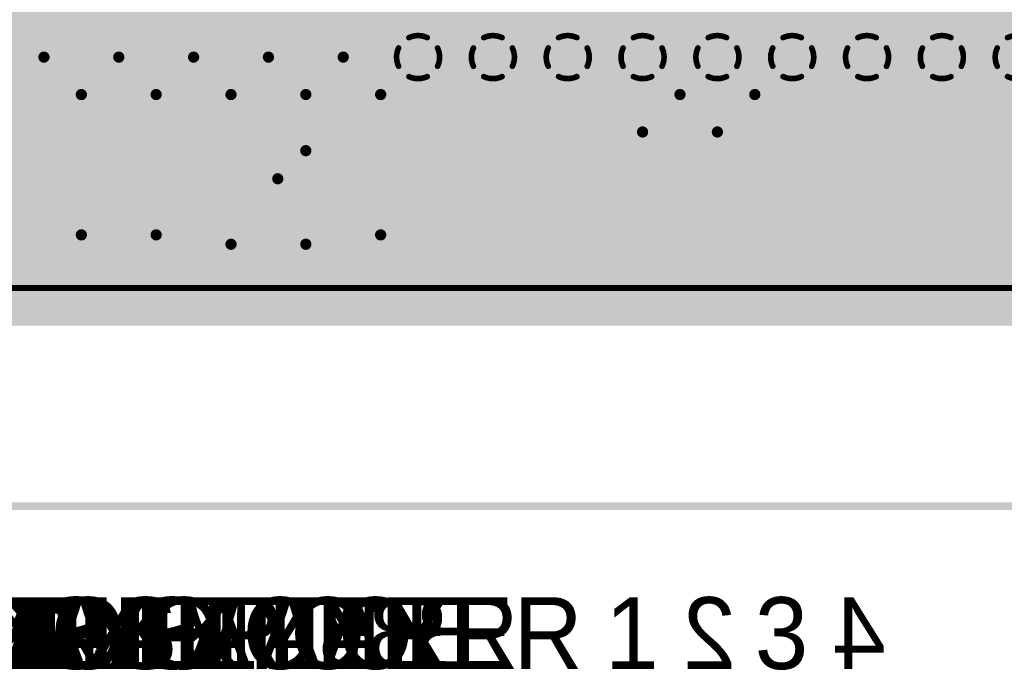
# Model space of a CAD drawing. Extents: x 90 to 214, y 61 to 300.
# Tile 16 of 62: x 133 to 166, y 62 to 84. Entities that reach past the tile are written whole.
import ezdxf

# ---------------------------------------------------------------- set-up
doc = ezdxf.new("R2010")
doc.units = 0
for name, color, linetype in [('Board', 3, 'CONTINUOUS'), ('Bot_Mask', 5, 'CONTINUOUS'), ('Bot_Silk', 7, 'CONTINUOUS'), ('Bottom', 2, 'CONTINUOUS'), ('GND', 12, 'CONTINUOUS'), ('PWR', 14, 'CONTINUOUS'), ('Top', 1, 'CONTINUOUS'), ('Top_Mask', 4, 'CONTINUOUS'), ('Top_Silk', 6, 'CONTINUOUS')]:
    doc.layers.add(name, color=color, linetype=linetype)

# ---------------------------------------------------------------- blocks, each defined once
blk = doc.blocks.new('DIN96M_9468')
at = {"layer": 'Top_Silk', "linetype": 'CONTINUOUS', "const_width": 0.254}
blk.add_lwpolyline([(108.585, 67.31), (196.215, 67.31)], dxfattribs=at)
blk = doc.blocks.new('UNIT_DISC')
at = {"linetype": 'CONTINUOUS', "const_width": 0.5}
blk.add_lwpolyline([(0.25, 0, 1), (-0.25, 0, 1)], format="xyb", close=True, dxfattribs=at)
blk = doc.blocks.new('SHAPE_EL_600_600_0_0_0_0')
at = {"xscale": 1.524, "yscale": 1.524, "zscale": 1.524}
blk.add_blockref('UNIT_DISC', (0, 0), dxfattribs=at)
blk = doc.blocks.new('SHAPE_EL_640_640_0_0_0_0')
at = {"xscale": 1.6256, "yscale": 1.6256, "zscale": 1.6256}
blk.add_blockref('UNIT_DISC', (0, 0), dxfattribs=at)
blk = doc.blocks.new('SHAPE_EL_654_654_0_0_0_0')
at = {"xscale": 1.662, "yscale": 1.662, "zscale": 1.662}
blk.add_blockref('UNIT_DISC', (0, 0), dxfattribs=at)
blk = doc.blocks.new('P_EX60Y60D0_9A')
at = {"layer": 'Bot_Mask'}
blk.add_blockref('SHAPE_EL_640_640_0_0_0_0', (0, 0), dxfattribs=at)
at = {"layer": 'Bottom'}
blk.add_blockref('SHAPE_EL_600_600_0_0_0_0', (0, 0), dxfattribs=at)
at = {"layer": 'GND'}
blk.add_blockref('SHAPE_EL_654_654_0_0_0_0', (0, 0), dxfattribs=at)
at = {"layer": 'PWR'}
blk.add_blockref('SHAPE_EL_654_654_0_0_0_0', (0, 0), dxfattribs=at)
at = {"layer": 'Top'}
blk.add_blockref('SHAPE_EL_600_600_0_0_0_0', (0, 0), dxfattribs=at)
at = {"layer": 'Top_Mask'}
blk.add_blockref('SHAPE_EL_640_640_0_0_0_0', (0, 0), dxfattribs=at)
blk = doc.blocks.new('P_EX60Y60D0_9A246')
at = {"layer": 'Bot_Mask'}
blk.add_blockref('SHAPE_EL_640_640_0_0_0_0', (0, 0), dxfattribs=at)
at = {"layer": 'Bottom'}
blk.add_blockref('SHAPE_EL_600_600_0_0_0_0', (0, 0), dxfattribs=at)
at = {"layer": 'GND'}
blk.add_blockref('SHAPE_EL_654_654_0_0_0_0', (0, 0), dxfattribs=at)
at = {"layer": 'PWR'}
blk.add_blockref('SHAPE_EL_654_654_0_0_0_0', (0, 0), dxfattribs=at)
at = {"layer": 'Top'}
blk.add_blockref('SHAPE_EL_600_600_0_0_0_0', (0, 0), dxfattribs=at)
at = {"layer": 'Top_Mask'}
blk.add_blockref('SHAPE_EL_640_640_0_0_0_0', (0, 0), dxfattribs=at)
blk = doc.blocks.new('SHAPE_TH45_650_500_120_0_0_0')
at = {"linetype": 'CONTINUOUS', "const_width": 0.1905}
for points in [[(0.31093, 0.66075, 0.2235265), (-0.31093, 0.66075, 0.2235265)], [(-0.66075, 0.31093, 0.2235265), (-0.66075, -0.31093, 0.2235265)], [(0.66075, -0.31093, 0.2235265), (0.66075, 0.31093, 0.2235265)], [(-0.31093, -0.66075, 0.2235265), (0.31093, -0.66075, 0.2235265)]]:
    blk.add_lwpolyline(points, format="xyb", dxfattribs=at)
at = {"xscale": 0.1905, "yscale": 0.1905, "zscale": 0.1905}
for p in [(-0.31093, 0.66075), (0.31093, 0.66075), (-0.66075, 0.31093), (0.66075, 0.31093), (-0.66075, -0.31093), (0.66075, -0.31093), (-0.31093, -0.66075), (0.31093, -0.66075)]:
    blk.add_blockref('UNIT_DISC', p, dxfattribs=at)
blk = doc.blocks.new('P_EX60Y60D0_9A242')
at = {"layer": 'Bot_Mask'}
blk.add_blockref('SHAPE_EL_640_640_0_0_0_0', (0, 0), dxfattribs=at)
at = {"layer": 'Bottom'}
blk.add_blockref('SHAPE_EL_600_600_0_0_0_0', (0, 0), dxfattribs=at)
at = {"layer": 'GND'}
blk.add_blockref('SHAPE_TH45_650_500_120_0_0_0', (0, 0), dxfattribs=at)
at = {"layer": 'PWR'}
blk.add_blockref('SHAPE_EL_654_654_0_0_0_0', (0, 0), dxfattribs=at)
at = {"layer": 'Top'}
blk.add_blockref('SHAPE_EL_600_600_0_0_0_0', (0, 0), dxfattribs=at)
at = {"layer": 'Top_Mask'}
blk.add_blockref('SHAPE_EL_640_640_0_0_0_0', (0, 0), dxfattribs=at)
blk = doc.blocks.new('P_EX60Y60D0_9A11')
at = {"layer": 'Bot_Mask'}
blk.add_blockref('SHAPE_EL_640_640_0_0_0_0', (0, 0), dxfattribs=at)
at = {"layer": 'Bottom'}
blk.add_blockref('SHAPE_EL_600_600_0_0_0_0', (0, 0), dxfattribs=at)
at = {"layer": 'GND'}
blk.add_blockref('SHAPE_EL_654_654_0_0_0_0', (0, 0), dxfattribs=at)
at = {"layer": 'PWR'}
blk.add_blockref('SHAPE_EL_654_654_0_0_0_0', (0, 0), dxfattribs=at)
at = {"layer": 'Top'}
blk.add_blockref('SHAPE_EL_600_600_0_0_0_0', (0, 0), dxfattribs=at)
at = {"layer": 'Top_Mask'}
blk.add_blockref('SHAPE_EL_640_640_0_0_0_0', (0, 0), dxfattribs=at)
blk = doc.blocks.new('P_EX60Y60D0_9A17')
at = {"layer": 'Bot_Mask'}
blk.add_blockref('SHAPE_EL_640_640_0_0_0_0', (0, 0), dxfattribs=at)
at = {"layer": 'Bottom'}
blk.add_blockref('SHAPE_EL_600_600_0_0_0_0', (0, 0), dxfattribs=at)
at = {"layer": 'GND'}
blk.add_blockref('SHAPE_EL_654_654_0_0_0_0', (0, 0), dxfattribs=at)
at = {"layer": 'PWR'}
blk.add_blockref('SHAPE_EL_654_654_0_0_0_0', (0, 0), dxfattribs=at)
at = {"layer": 'Top'}
blk.add_blockref('SHAPE_EL_600_600_0_0_0_0', (0, 0), dxfattribs=at)
at = {"layer": 'Top_Mask'}
blk.add_blockref('SHAPE_EL_640_640_0_0_0_0', (0, 0), dxfattribs=at)
blk = doc.blocks.new('P1')
for name, p in [('DIN96M_9468', (0, 0)), ('P_EX60Y60D0_9A246', (133.35, 82.55)), ('P_EX60Y60D0_9A246', (135.89, 82.55)), ('P_EX60Y60D0_9A246', (138.43, 82.55)), ('P_EX60Y60D0_9A246', (140.97, 82.55)), ('P_EX60Y60D0_9A246', (143.51, 82.55)), ('P_EX60Y60D0_9A242', (146.05, 82.55)), ('P_EX60Y60D0_9A242', (148.59, 82.55)), ('P_EX60Y60D0_9A242', (151.13, 82.55)), ('P_EX60Y60D0_9A242', (153.67, 82.55)), ('P_EX60Y60D0_9A242', (156.21, 82.55)), ('P_EX60Y60D0_9A242', (158.75, 82.55)), ('P_EX60Y60D0_9A242', (161.29, 82.55)), ('P_EX60Y60D0_9A242', (163.83, 82.55)), ('P_EX60Y60D0_9A242', (166.37, 82.55)), ('P_EX60Y60D0_9A', (133.35, 80.01)), ('P_EX60Y60D0_9A', (135.89, 80.01)), ('P_EX60Y60D0_9A', (138.43, 80.01)), ('P_EX60Y60D0_9A', (140.97, 80.01)), ('P_EX60Y60D0_9A', (143.51, 80.01)), ('P_EX60Y60D0_9A', (146.05, 80.01)), ('P_EX60Y60D0_9A', (148.59, 80.01)), ('P_EX60Y60D0_9A', (151.13, 80.01)), ('P_EX60Y60D0_9A17', (153.67, 80.01)), ('P_EX60Y60D0_9A11', (156.21, 80.01)), ('P_EX60Y60D0_9A', (158.75, 80.01)), ('P_EX60Y60D0_9A', (161.29, 80.01)), ('P_EX60Y60D0_9A', (163.83, 80.01)), ('P_EX60Y60D0_9A', (166.37, 80.01))]:
    blk.add_blockref(name, p)
blk = doc.blocks.new('CUPOUR_L2_F0_TT0_29250')
at = {"layer": 'Bottom', "linetype": 'CONTINUOUS', "const_width": 0.254}
for points in [[(103.25101, 76.7715), (201.54898, 76.7715)], [(192.77697, 76.835), (112.65803, 76.835)], [(103.44151, 76.581), (201.35848, 76.581)], [(103.63201, 76.3905), (201.16798, 76.3905)], [(103.82251, 76.2), (200.97748, 76.2)], [(104.01301, 76.0095), (200.78698, 76.0095)], [(104.20351, 75.819), (200.59648, 75.819)], [(104.39401, 75.6285), (200.40598, 75.6285)], [(104.58451, 75.438), (200.21548, 75.438)], [(105.03803, 75.2475), (199.76197, 75.2475)], [(105.03803, 75.2475), (199.76197, 75.2475)]]:
    blk.add_lwpolyline(points, dxfattribs=at)
blk = doc.blocks.new('POLY_S36_L12_37217')
at = {"layer": 'GND'}
for points in [[(145.0975, 78.4225), (193.675, 78.4225), (144.78, 78.105)], [(144.78, 78.105), (193.675, 78.4225), (144.78, 75.8825)], [(144.78, 75.8825), (193.675, 78.4225), (145.0975, 75.565)], [(145.0975, 75.565), (193.675, 78.4225), (201.6125, 75.565)]]:
    blk.add_solid(points, dxfattribs=at)
blk = doc.blocks.new('POLY_S8_L12_37219')
at = {"layer": 'GND'}
for points in [[(123.825, 88.5825), (145.0975, 88.265), (123.5075, 88.265)], [(144.78, 88.5825), (145.0975, 88.265), (123.825, 88.5825)], [(123.5075, 88.265), (145.0975, 88.265), (123.5075, 75.8825)], [(123.5075, 75.8825), (145.0975, 88.265), (123.825, 75.565)], [(123.825, 75.565), (145.0975, 88.265), (144.78, 75.565)], [(144.78, 75.565), (145.0975, 88.265), (145.0975, 75.8825)]]:
    blk.add_solid(points, dxfattribs=at)
blk = doc.blocks.new('POLY_S18_L14_37425')
at = {"layer": 'PWR'}
for points in [[(200.025, 77.1525), (132.3975, 89.535), (200.025, 103.505)], [(122.8725, 76.835), (132.3975, 89.535), (148.59, 76.835)], [(148.59, 76.835), (132.3975, 89.535), (199.7075, 76.835)], [(199.7075, 76.835), (132.3975, 89.535), (200.025, 77.1525)]]:
    blk.add_solid(points, dxfattribs=at)
blk = doc.blocks.new('POLY_S37_L14_37426')
at = {"layer": 'PWR'}
for points in [[(121.92, 77.1525), (192.90849, 77.1525), (121.6025, 76.835)], [(121.6025, 76.835), (192.90849, 77.1525), (121.6025, 75.8825)], [(121.6025, 75.8825), (192.90849, 77.1525), (121.92, 75.565)], [(121.92, 75.565), (192.90849, 77.1525), (144.78, 75.565)], [(144.78, 75.565), (192.90849, 77.1525), (201.6125, 75.565)]]:
    blk.add_solid(points, dxfattribs=at)

msp = doc.modelspace()

# ---------------------------------------------------------------- linework, layer by layer
at = {"layer": 'Board', "linetype": 'CONTINUOUS', "const_width": 0.2032}
msp.add_lwpolyline([(105.40009, 74.71004), (199.40016, 74.71004)], dxfattribs=at)
at = {"layer": 'Bottom', "linetype": 'CONTINUOUS', "const_width": 0.381}
for points in [[(154.94, 81.28), (154.94, 86.0425)], [(133.35, 82.55), (132.08, 81.28)], [(133.35, 82.55), (134.62, 81.28)], [(135.89, 82.55), (134.62, 81.28)], [(135.89, 82.55), (137.16, 81.28)], [(138.43, 82.55), (137.16, 81.28)], [(138.43, 82.55), (139.7, 81.28)], [(140.97, 82.55), (139.7, 81.28)], [(140.97, 82.55), (142.24, 81.28)], [(143.51, 82.55), (142.24, 81.28)], [(143.51, 82.55), (144.78, 81.28)], [(134.62, 81.28), (134.62, 76.5175)], [(137.16, 81.28), (137.16, 76.5175)], [(139.7, 81.28), (139.7, 76.2)], [(142.24, 81.28), (142.24, 76.2)], [(144.78, 81.28), (144.78, 76.5175)], [(153.67, 80.01), (154.94, 81.28)], [(195.58, 76.2), (109.22, 76.2)]]:
    msp.add_lwpolyline(points, dxfattribs=at)
at = {"layer": 'GND', "linetype": 'CONTINUOUS', "const_width": 2.54}
msp.add_lwpolyline([(105.40009, 74.71004), (199.40016, 74.71004)], dxfattribs=at)
at = {"layer": 'PWR', "linetype": 'CONTINUOUS', "const_width": 2.54}
msp.add_lwpolyline([(105.40009, 74.71004), (199.40016, 74.71004)], dxfattribs=at)
at = {"layer": 'Top', "linetype": 'CONTINUOUS', "const_width": 0.381}
for points in [[(142.24, 79.375), (142.24, 89.916)], [(157.48, 85.725), (157.48, 81.28)], [(157.48, 81.28), (156.21, 80.01)], [(141.2875, 78.4225), (142.24, 79.375)], [(126.6825, 78.4225), (141.2875, 78.4225)]]:
    msp.add_lwpolyline(points, dxfattribs=at)

# ---------------------------------------------------------------- block references
for name in ['POLY_S37_L14_37426', 'POLY_S36_L12_37217', 'POLY_S18_L14_37425', 'POLY_S8_L12_37219', 'CUPOUR_L2_F0_TT0_29250', 'P1']:
    msp.add_blockref(name, (0, 0))
at = {"layer": 'Bottom', "xscale": 0.381, "yscale": 0.381, "zscale": 0.381}
for p in [(133.35, 82.55), (133.35, 82.55), (135.89, 82.55), (135.89, 82.55), (138.43, 82.55), (138.43, 82.55), (140.97, 82.55), (140.97, 82.55), (143.51, 82.55), (143.51, 82.55), (134.62, 81.28), (134.62, 81.28), (134.62, 81.28), (137.16, 81.28), (137.16, 81.28), (137.16, 81.28), (139.7, 81.28), (139.7, 81.28), (139.7, 81.28), (142.24, 81.28), (142.24, 81.28), (142.24, 81.28), (144.78, 81.28), (144.78, 81.28), (154.94, 81.28), (154.94, 81.28), (153.67, 80.01), (134.62, 76.5175), (137.16, 76.5175), (144.78, 76.5175), (139.7, 76.2), (142.24, 76.2)]:
    msp.add_blockref('UNIT_DISC', p, dxfattribs=at)
at = {"layer": 'Top', "xscale": 0.381, "yscale": 0.381, "zscale": 0.381}
for p in [(157.48, 81.28), (157.48, 81.28), (156.21, 80.01), (142.24, 79.375), (142.24, 79.375), (141.2875, 78.4225), (141.2875, 78.4225)]:
    msp.add_blockref('UNIT_DISC', p, dxfattribs=at)

# ---------------------------------------------------------------- texts
at = {"layer": 'Bot_Mask', "text_generation_flag": 2}
msp.add_text('BOT MASK LAYER', height=2.4384, dxfattribs=at).set_placement((148.05023, 61.7855))
at = {"layer": 'Bot_Silk', "text_generation_flag": 2}
msp.add_text('BOT SILK LAYER', height=2.4384, dxfattribs=at).set_placement((146.431, 61.7855))
at = {"layer": 'Bottom', "text_generation_flag": 2}
for s, p in [('BOTTOM LAYER', (144.81173, 61.7855)), ('4', (161.925, 61.7855))]:
    msp.add_text(s, height=2.4384, dxfattribs=at).set_placement(p)
at = {"layer": 'GND', "text_generation_flag": 2}
for s, p in [('GND LAYER', (139.3825, 61.7855)), ('2', (156.845, 61.7855))]:
    msp.add_text(s, height=2.4384, dxfattribs=at).set_placement(p)
at = {"layer": 'PWR'}
for s, p in [('POWER LAYER', (123.19, 61.7855)), ('3', (157.48, 61.7855))]:
    msp.add_text(s, height=2.4384, dxfattribs=at).set_placement(p)
at = {"layer": 'Top'}
for s, p in [('TOP LAYER', (123.19, 61.7855)), ('1', (152.4, 61.7855))]:
    msp.add_text(s, height=2.4384, dxfattribs=at).set_placement(p)
at = {"layer": 'Top_Mask'}
msp.add_text('TOP MASK LAYER', height=2.4384, dxfattribs=at).set_placement((123.19, 61.7855))
at = {"layer": 'Top_Silk'}
msp.add_text('TOP SILK LAYER', height=2.4384, dxfattribs=at).set_placement((123.19, 61.7855))

doc.saveas('drawing.dxf')
